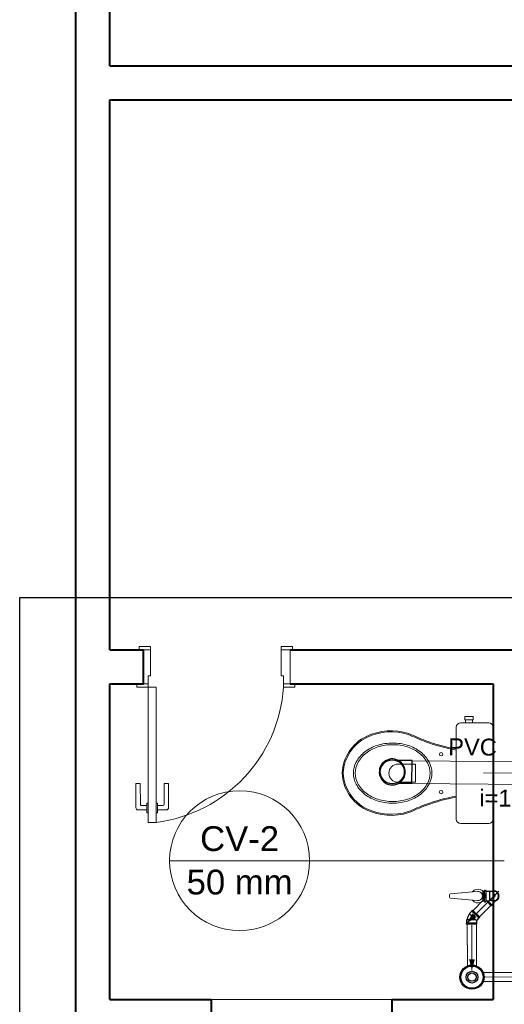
# Model space of a CAD drawing. Header units: millimetres. Extents: x 26 to 1362, y 24 to 358.
# Tile 196 of 256: x 987.07 to 989.21, y 340.1 to 344.47. Entities that reach past the tile are written whole.
import ezdxf

# ---------------------------------------------------------------- set-up
doc = ezdxf.new("R2010")
doc.units = ezdxf.units.MM
doc.linetypes.add('CONTINU', pattern=[0])
for name, color, linetype, lineweight in [('CV-Indicação coluna', 5, 'Continuous', 5), ('DI-Detalhes', 1, 'Continuous', 30), ('MB_ALVENARIA', 7, 'Continuous', 40), ('MB_ESQUADRIA', 7, 'Continuous', 5), ('MB_MOBILIÁRIO', 8, 'Continuous', 13), ('TQ-Condutos', 3, 'Continuous', 5), ('TQ-Sentido conduto', 9, 'Continuous', 5), ('TQ-Textos conduto', 7, 'Continuous', 5)]:
    doc.layers.add(name, color=color, linetype=linetype, lineweight=lineweight)
doc.layers.add('Simbolos', color=5, linetype='Continuous')
doc.layers.add('Simbolos_int', color=2, linetype='Continuous')
doc.styles.add('arial', font='arial.ttf')

msp = doc.modelspace()

# ---------------------------------------------------------------- hatches: boundary and pattern name
at = {"layer": 'TQ-Sentido conduto', "linetype": 'CONTINU'}
for points in [[(989.0488, 340.4633), (989.0921, 340.4884), (989.0738, 340.5066)], [(989.0712, 340.2542), (989.084, 340.3025), (989.0581, 340.3025)]]:
    msp.add_hatch(color=256, dxfattribs=at).paths.add_polyline_path(points)

# ---------------------------------------------------------------- linework, layer by layer
at = {"layer": 'CV-Indicação coluna', "linetype": 'CONTINU'}
for p, q in [((987.731, 340.7396), (988.3513, 340.7396)), ((988.3513, 340.7396), (989.2147, 340.7396))]:
    msp.add_line(p, q, dxfattribs=at)
msp.add_circle((988.0411, 340.7396), 0.3102, dxfattribs=at)
at = {"layer": 'DI-Detalhes', "linetype": 'CONTINU'}
msp.add_lwpolyline([(987.0662, 341.9076), (992.5283, 341.9076), (992.5283, 340.0525), (987.0662, 340.0525), (987.0662, 341.9076)], dxfattribs=at)
at = {"layer": 'MB_ALVENARIA', "linetype": 'CONTINU'}
msp.add_line((987.3156, 302.9143), (987.3156, 347.8343), dxfattribs=at)
for points in [[(987.4656, 344.2643), (987.4656, 346.3243)], [(987.4656, 344.2643), (991.0156, 344.2643)], [(987.4656, 344.1143), (991.0156, 344.1143)], [(987.4656, 341.6743), (987.4656, 344.1143)], [(987.4656, 341.6743), (987.6156, 341.6743)], [(987.4656, 341.5243), (987.6156, 341.5243), (987.6156, 341.6743)], [(988.2656, 341.6743), (991.0156, 341.6743)], [(987.4656, 341.5243), (987.6156, 341.5243)], [(987.4656, 340.1243), (987.4656, 341.5243)], [(988.2656, 341.5243), (989.1656, 341.5243)], [(989.1656, 341.5243), (989.1656, 340.1243)], [(987.4656, 340.1243), (987.9156, 340.1243)], [(987.9156, 340.1243), (987.9156, 339.9743)], [(988.7156, 340.1243), (989.1656, 340.1243)], [(988.7156, 340.1243), (988.7156, 339.9743)]]:
    msp.add_lwpolyline(points, dxfattribs=at)
at = {"layer": 'MB_ESQUADRIA', "linetype": 'CONTINU'}
for p, q in [((987.6456, 341.6743), (987.6106, 341.6743)), ((987.6456, 341.6743), (987.6106, 341.6743)), ((987.6456, 341.6743), (987.6106, 341.6743)), ((987.6456, 341.6743), (987.6106, 341.6743)), ((987.6456, 341.5593), (987.6456, 341.6743)), ((987.6456, 341.5593), (987.6456, 341.6743)), ((987.6456, 341.5593), (987.6456, 341.6743)), ((987.6456, 341.5593), (987.6456, 341.6743)), ((988.2256, 341.5593), (988.2257, 341.6743)), ((988.2256, 341.5593), (988.2257, 341.6743)), ((988.2257, 341.6743), (988.2607, 341.6743)), ((988.2257, 341.6743), (988.2607, 341.6743)), ((987.6356, 341.5593), (987.6356, 341.5243)), ((987.6356, 341.5593), (987.6456, 341.5593)), ((987.6356, 341.5593), (987.6356, 341.5243)), ((987.6356, 341.5593), (987.6456, 341.5593)), ((987.6356, 341.5593), (987.6356, 341.5243)), ((987.6356, 341.5593), (987.6456, 341.5593)), ((987.6356, 341.5593), (987.6356, 341.5243)), ((987.6356, 341.5593), (987.6456, 341.5593)), ((988.2356, 341.5593), (988.2256, 341.5593)), ((988.2356, 341.5593), (988.2256, 341.5593)), ((988.2356, 341.5593), (988.2356, 341.5243)), ((988.2356, 341.5593), (988.2356, 341.5243)), ((987.6357, 341.5243), (987.6106, 341.5243)), ((987.6357, 341.5243), (987.6106, 341.5243)), ((987.6357, 341.5243), (987.6106, 341.5243)), ((987.6357, 341.5243), (987.6106, 341.5243)), ((988.2356, 341.5243), (988.2606, 341.5243)), ((988.2356, 341.5243), (988.2606, 341.5243)), ((987.581, 341.0817), (987.601, 341.0817)), ((987.5811, 340.9747), (987.581, 341.0817)), ((987.581, 341.0817), (987.601, 341.0817)), ((987.5811, 340.9747), (987.581, 341.0817)), ((987.601, 341.0817), (987.6011, 340.9897)), ((987.601, 341.0817), (987.6011, 340.9897)), ((987.726, 341.0818), (987.706, 341.0818)), ((987.706, 341.0818), (987.706, 340.9898)), ((987.726, 341.0818), (987.706, 341.0818)), ((987.706, 341.0818), (987.706, 340.9898)), ((987.726, 340.9748), (987.726, 341.0818)), ((987.726, 340.9748), (987.726, 341.0818)), ((987.6297, 340.9647), (987.5911, 340.9647)), ((987.6297, 340.9647), (987.5911, 340.9647)), ((987.6061, 340.9847), (987.6297, 340.9847)), ((987.6061, 340.9847), (987.6297, 340.9847)), ((987.6297, 340.9948), (987.636, 340.9948)), ((987.6297, 340.9522), (987.6297, 340.9948)), ((987.6297, 340.9948), (987.636, 340.9948)), ((987.6297, 340.9522), (987.6297, 340.9948)), ((987.6774, 340.9948), (987.671, 340.9948)), ((987.6774, 340.9948), (987.671, 340.9948)), ((987.6774, 340.9522), (987.6774, 340.9948)), ((987.6774, 340.9522), (987.6774, 340.9948)), ((987.701, 340.9848), (987.6774, 340.9848)), ((987.701, 340.9848), (987.6774, 340.9848)), ((987.6774, 340.9648), (987.716, 340.9648)), ((987.6774, 340.9648), (987.716, 340.9648)), ((987.6361, 340.9522), (987.6297, 340.9522)), ((987.6361, 340.9522), (987.6297, 340.9522)), ((987.6711, 340.9522), (987.6774, 340.9522)), ((987.6711, 340.9522), (987.6774, 340.9522))]:
    msp.add_line(p, q, dxfattribs=at)
for points in [[(987.6456, 341.6743), (987.6456, 341.6893), (987.5956, 341.6893), (987.5956, 341.6743), (987.6106, 341.6743)], [(987.6456, 341.6743), (987.6456, 341.6893), (987.5956, 341.6893), (987.5956, 341.6743), (987.6106, 341.6743)], [(987.6456, 341.6743), (987.6456, 341.6893), (987.5956, 341.6893), (987.5956, 341.6743), (987.6106, 341.6743)], [(987.6456, 341.6743), (987.6456, 341.6893), (987.5956, 341.6893), (987.5956, 341.6743), (987.6106, 341.6743)], [(988.2257, 341.6743), (988.2257, 341.6893), (988.2757, 341.6893), (988.2757, 341.6743), (988.2607, 341.6743)], [(988.2257, 341.6743), (988.2257, 341.6893), (988.2757, 341.6893), (988.2757, 341.6743), (988.2607, 341.6743)], [(988.2656, 341.6743), (988.2656, 341.5243)], [(987.6106, 341.5243), (987.5857, 341.5243), (987.5857, 341.5093), (987.6357, 341.5093), (987.6357, 341.5243), (987.6356, 341.5243)], [(987.6106, 341.5243), (987.5857, 341.5243), (987.5857, 341.5093), (987.6357, 341.5093), (987.6357, 341.5243), (987.6356, 341.5243)], [(987.6106, 341.5243), (987.5857, 341.5243), (987.5857, 341.5093), (987.6357, 341.5093), (987.6357, 341.5243), (987.6356, 341.5243)], [(987.6106, 341.5243), (987.5857, 341.5243), (987.5857, 341.5093), (987.6357, 341.5093), (987.6357, 341.5243), (987.6356, 341.5243)], [(987.6707, 340.9093), (987.6707, 341.5093), (987.6357, 341.5093), (987.6357, 340.9093), (987.6707, 340.9093)], [(988.2606, 341.5243), (988.2856, 341.5243), (988.2856, 341.5093), (988.2356, 341.5093), (988.2356, 341.5243), (988.2356, 341.5243)], [(988.2606, 341.5243), (988.2856, 341.5243), (988.2856, 341.5093), (988.2356, 341.5093), (988.2356, 341.5243), (988.2356, 341.5243)], [(987.9156, 340.1243), (988.7156, 340.1243)]]:
    msp.add_lwpolyline(points, dxfattribs=at)
for centre, radius, start, end in [((987.5884, 341.5527), 0.6487, 277.2883, 356.1628), ((987.5884, 341.5527), 0.6487, 277.2883, 356.1628), ((987.5911, 340.9747), 0.01, 180.0319, 270.0319), ((987.5911, 340.9747), 0.01, 180.0319, 270.0319), ((987.6061, 340.9897), 0.005, 180.0319, 270.0319), ((987.6061, 340.9897), 0.005, 180.0319, 270.0319), ((987.701, 340.9898), 0.005, 270.0319, 0.0319), ((987.701, 340.9898), 0.005, 270.0319, 0.0319), ((987.716, 340.9748), 0.01, 270.0319, 0.0319), ((987.716, 340.9748), 0.01, 270.0319, 0.0319)]:
    msp.add_arc(centre, radius, start, end, dxfattribs=at)
at = {"layer": 'MB_MOBILIÁRIO', "linetype": 'CONTINU'}
for p, q in [((989.1656, 341.3314), (989.1656, 340.9241)), ((988.9714, 340.5882), (988.9714, 340.5778)), ((989.0737, 340.6017), (988.976, 340.5932)), ((989.0739, 340.5652), (988.976, 340.5728)), ((989.0953, 340.5635), (989.0739, 340.5652)), ((989.0953, 340.6025), (989.074, 340.6008))]:
    msp.add_line(p, q, dxfattribs=at)
for points in [[(989.1656, 341.3314), (989.1656, 341.3314), (989.1642, 341.3393), (989.1599, 341.3457), (989.1534, 341.35), (989.1456, 341.3515), (989.0217, 341.3515), (989.0217, 341.3515), (989.0139, 341.35), (989.0074, 341.3457), (989.0031, 341.3393), (989.0017, 341.3314), (989.0017, 341.1281)], [(989.0403, 341.3644), (989.0403, 341.3794), (989.0582, 341.3794), (989.0761, 341.3794), (989.0761, 341.3644), (989.0733, 341.3644), (989.0733, 341.3515)], [(989.0403, 341.3644), (989.0432, 341.3644)], [(989.0733, 341.3644), (989.0432, 341.3644)], [(989.0432, 341.3644), (989.0432, 341.3515)], [(989.001, 341.2305), (989.001, 341.2305), (989.0017, 341.2303)], [(988.7433, 341.1682), (988.8206, 341.1682), (988.8206, 341.1274)], [(988.7433, 341.0873), (988.8206, 341.0873), (988.8206, 341.1281)], [(989.1656, 340.9241), (989.1656, 340.9241), (989.1642, 340.9162), (989.1599, 340.9105), (989.1534, 340.9062), (989.1456, 340.9048), (989.0217, 340.9048), (989.0217, 340.9048), (989.0139, 340.9062), (989.0074, 340.9105), (989.0031, 340.9162), (989.0017, 340.9241), (989.0017, 341.1281)], [(989.001, 341.0258), (989.001, 341.0258), (989.0017, 341.026)]]:
    msp.add_lwpolyline(points, dxfattribs=at)
for points in [[(988.8936, 341.1281, 0.124451), (988.8812, 341.1772), (988.8812, 341.1772, 0.105729), (988.8427, 341.2224), (988.8427, 341.2224, 0.086876), (988.7881, 341.2509), (988.7881, 341.2509, 0.077041), (988.7197, 341.2615), (988.7197, 341.2615, 0.077041), (988.6512, 341.2509), (988.6512, 341.2509, 0.086876), (988.5967, 341.2224), (988.5967, 341.2224, 0.105729), (988.5581, 341.1772), (988.5581, 341.1772, 0.124451), (988.5457, 341.1281), (988.5457, 341.1281, 0.124451), (988.5581, 341.079), (988.5581, 341.079, 0.105729), (988.5967, 341.0338), (988.5967, 341.0338, 0.086876), (988.6512, 341.0053), (988.6512, 341.0053, 0.077041), (988.7197, 340.9947), (988.7197, 340.9947, 0.077041), (988.7881, 341.0053), (988.7881, 341.0053, 0.086876), (988.8427, 341.0338), (988.8427, 341.0338, 0.105729), (988.8812, 341.079), (988.8812, 341.079, 0.124451), (988.8936, 341.1281), (988.8936, 341.1281)], [(988.8855, 341.1281, 0.124451), (988.8739, 341.1741), (988.8739, 341.1741, 0.105729), (988.8374, 341.2169), (988.8374, 341.2169, 0.086876), (988.7853, 341.244), (988.7853, 341.244, 0.077041), (988.7197, 341.2542), (988.7197, 341.2542, 0.077041), (988.654, 341.244), (988.654, 341.244, 0.086876), (988.6019, 341.2169), (988.6019, 341.2169, 0.105729), (988.5654, 341.1741), (988.5654, 341.1741, 0.124451), (988.5538, 341.1281), (988.5538, 341.1281, 0.124451), (988.5654, 341.0822), (988.5654, 341.0822, 0.105729), (988.6019, 341.0394), (988.6019, 341.0394, 0.086876), (988.654, 341.0122), (988.654, 341.0122, 0.077041), (988.7197, 341.0021), (988.7197, 341.0021, 0.077041), (988.7853, 341.0122), (988.7853, 341.0122, 0.086876), (988.8374, 341.0394), (988.8374, 341.0394, 0.105729), (988.8739, 341.0822), (988.8739, 341.0822, 0.124451), (988.8855, 341.1281), (988.8855, 341.1281)]]:
    msp.add_lwpolyline(points, format="xyb", dxfattribs=at)
for centre in [(988.9348, 341.2119), (988.9348, 341.0437)]:
    msp.add_circle(centre, 0.00752, dxfattribs=at)
for centre, radius, start, end in [((988.7125, 341.0606), 0.2549, 72.0904, 115.4458), ((988.7123, 341.0643), 0.2467, 71.867, 115.7625), ((988.6855, 341.1198), 0.1898, 115.7625, 177.2081), ((988.6855, 341.1198), 0.1851, 115.7625, 177.2081), ((999.3055, 366.5027), 27.3099, 247.35144, 247.52574), ((999.9042, 367.9408), 28.863, 247.3538, 247.51832), ((989.1321, 341.9865), 0.7673, 249.6909, 260.163), ((989.1321, 341.9865), 0.7626, 249.6909, 260.163), ((988.7433, 341.1278), 0.0404, 90, 270), ((988.6855, 341.1364), 0.1898, 182.7919, 244.2375), ((988.6855, 341.1364), 0.1851, 182.7919, 244.2375), ((989.1321, 340.2697), 0.7673, 99.837, 110.3091), ((989.1321, 340.2697), 0.7626, 99.837, 110.3091), ((988.7125, 341.1956), 0.2549, 244.5542, 287.9096), ((988.7123, 341.1919), 0.2467, 244.2375, 288.133), ((999.3055, 315.7536), 27.3099, 112.47426, 112.64856), ((999.9042, 314.3154), 28.863, 112.48168, 112.6462), ((989.0983, 340.583), 0.0309, 217.1379, 142.8621), ((988.9764, 340.5882), 0.005, 94.4463, 180), ((988.9764, 340.5778), 0.005, 180, 265.5537), ((989.0983, 340.583), 0.0197, 261.1075, 98.8925)]:
    msp.add_arc(centre, radius, start, end, dxfattribs=at)
at = {"layer": 'Simbolos', "linetype": 'CONTINU'}
for p, q in [((988.8062, 341.1834), (988.7458, 341.1839)), ((988.8052, 341.0818), (988.7449, 341.0823)), ((989.1214, 340.5609), (989.1214, 340.605)), ((989.1214, 340.605), (989.1245, 340.605)), ((989.1258, 340.6073), (989.1254, 340.6058)), ((989.1268, 340.608), (989.1316, 340.608)), ((989.1326, 340.6071), (989.1327, 340.606)), ((989.1337, 340.605), (989.1478, 340.605)), ((989.1478, 340.605), (989.1493, 340.6036)), ((989.1586, 340.6036), (989.1493, 340.6036)), ((989.1684, 340.6036), (989.1586, 340.6036)), ((989.1214, 340.5609), (989.1245, 340.5609)), ((989.1259, 340.5587), (989.1254, 340.5602)), ((989.1268, 340.5579), (989.1316, 340.5579)), ((989.1326, 340.5589), (989.1327, 340.56)), ((989.1337, 340.5609), (989.1479, 340.561)), ((989.1569, 340.5393), (989.1353, 340.5609)), ((989.1479, 340.561), (989.1493, 340.5624)), ((989.1586, 340.5624), (989.1493, 340.5624)), ((989.1569, 340.5393), (989.1598, 340.5421)), ((989.1684, 340.5624), (989.1586, 340.5624)), ((989.1598, 340.5436), (989.1704, 340.5542)), ((989.1598, 340.5421), (989.1598, 340.5436)), ((989.176, 340.5615), (989.1704, 340.5559)), ((989.1704, 340.5542), (989.1704, 340.5559)), ((989.0488, 340.4776), (989.05, 340.4788)), ((989.0488, 340.4626), (989.0488, 340.4776)), ((989.0711, 340.5165), (989.0605, 340.5059)), ((989.0605, 340.5059), (989.0605, 340.5042)), ((989.0739, 340.5207), (989.0711, 340.5179)), ((989.0711, 340.5179), (989.0711, 340.5165)), ((989.1062, 340.4885), (989.0739, 340.5207)), ((989.102, 340.4857), (989.0924, 340.4761)), ((989.1034, 340.4857), (989.102, 340.4857)), ((989.1062, 340.4885), (989.1034, 340.4857)), ((989.0478, 340.4616), (989.0488, 340.4626)), ((989.0478, 340.4576), (989.0478, 340.4616)), ((989.0935, 340.4577), (989.0478, 340.4576)), ((989.0924, 340.4627), (989.0924, 340.4761)), ((989.0935, 340.4617), (989.0924, 340.4627)), ((989.0935, 340.4577), (989.0935, 340.4617))]:
    msp.add_line(p, q, dxfattribs=at)
for points in [[(988.7458, 341.1839), (988.7378, 341.1876), (988.7293, 341.1899), (988.7206, 341.191), (988.7118, 341.1907), (988.7031, 341.189), (988.6948, 341.1861), (988.6871, 341.182), (988.68, 341.1767), (988.6739, 341.1704), (988.6688, 341.1632), (988.6648, 341.1553), (988.6621, 341.147), (988.6607, 341.1383), (988.6606, 341.1295), (988.6618, 341.1208), (988.6644, 341.1124), (988.6682, 341.1044), (988.6732, 341.0972), (988.6793, 341.0908), (988.6862, 341.0853), (988.6939, 341.0811), (988.7021, 341.078), (988.7108, 341.0762), (988.7195, 341.0757), (988.7283, 341.0766), (988.7368, 341.0788), (988.7449, 341.0823)], [(988.7449, 341.0823), (988.7508, 341.0859), (988.7563, 341.0901), (988.7611, 341.095), (988.7654, 341.1004), (988.769, 341.1063), (988.7719, 341.1126), (988.774, 341.1192), (988.7753, 341.126), (988.7758, 341.1329), (988.7754, 341.1397), (988.7742, 341.1465), (988.7722, 341.1532), (988.7695, 341.1595), (988.766, 341.1654), (988.7618, 341.1709), (988.757, 341.1759), (988.7517, 341.1802), (988.7458, 341.1839)], [(989.1245, 340.605), (989.1246, 340.605), (989.1247, 340.6051), (989.1249, 340.6051), (989.125, 340.6052), (989.1251, 340.6053), (989.1252, 340.6054), (989.1253, 340.6055), (989.1254, 340.6056), (989.1254, 340.6058)], [(989.1268, 340.608), (989.1266, 340.608), (989.1265, 340.608), (989.1264, 340.6079), (989.1262, 340.6079), (989.1261, 340.6078), (989.126, 340.6077), (989.1259, 340.6076), (989.1259, 340.6074), (989.1258, 340.6073)], [(989.1326, 340.6071), (989.1325, 340.6073), (989.1325, 340.6074), (989.1324, 340.6076), (989.1323, 340.6077), (989.1322, 340.6078), (989.132, 340.6079), (989.1319, 340.608), (989.1317, 340.608), (989.1316, 340.608)], [(989.1327, 340.606), (989.1327, 340.6058), (989.1327, 340.6056), (989.1328, 340.6055), (989.1329, 340.6054), (989.133, 340.6053), (989.1332, 340.6052), (989.1333, 340.6051), (989.1335, 340.6051), (989.1337, 340.605)], [(989.1684, 340.5624), (989.172, 340.5627), (989.1754, 340.5637), (989.1787, 340.5652), (989.1816, 340.5673), (989.1841, 340.5698), (989.1862, 340.5727), (989.1877, 340.576), (989.1886, 340.5795), (989.189, 340.583), (989.1886, 340.5866), (989.1877, 340.5901), (989.1862, 340.5933), (989.1841, 340.5963), (989.1816, 340.5988), (989.1786, 340.6008), (989.1754, 340.6024), (989.1719, 340.6033), (989.1684, 340.6036)], [(989.1254, 340.5602), (989.1254, 340.5603), (989.1253, 340.5605), (989.1252, 340.5606), (989.1251, 340.5607), (989.125, 340.5608), (989.1249, 340.5608), (989.1248, 340.5609), (989.1246, 340.5609), (989.1245, 340.5609)], [(989.1259, 340.5587), (989.1259, 340.5585), (989.126, 340.5584), (989.1261, 340.5583), (989.1262, 340.5582), (989.1263, 340.5581), (989.1264, 340.558), (989.1265, 340.558), (989.1267, 340.5579), (989.1268, 340.5579)], [(989.1316, 340.5579), (989.1318, 340.558), (989.1319, 340.558), (989.1321, 340.5581), (989.1322, 340.5582), (989.1323, 340.5583), (989.1324, 340.5584), (989.1325, 340.5585), (989.1326, 340.5587), (989.1326, 340.5589)], [(989.1337, 340.5609), (989.1335, 340.5609), (989.1334, 340.5609), (989.1332, 340.5608), (989.1331, 340.5607), (989.133, 340.5606), (989.1329, 340.5605), (989.1328, 340.5603), (989.1327, 340.5602), (989.1327, 340.56)], [(989.0605, 340.5042), (989.0588, 340.5016), (989.0572, 340.499), (989.0557, 340.4963), (989.0544, 340.4935), (989.0532, 340.4907), (989.0522, 340.4878), (989.0513, 340.4849), (989.0506, 340.4819), (989.05, 340.4788)]]:
    msp.add_lwpolyline(points, dxfattribs=at)
for radius in [0.0535, 0.026]:
    msp.add_circle((989.0713, 340.2232), radius, dxfattribs=at)
at = {"layer": 'Simbolos_int', "linetype": 'CONTINU'}
for p, q in [((988.8052, 341.0818), (988.8062, 341.1834)), ((989.1252, 340.605), (989.1252, 340.5609)), ((989.1328, 340.605), (989.1328, 340.5609)), ((989.1493, 340.6036), (989.1493, 340.5624)), ((989.1753, 340.583), (989.163, 340.583)), ((989.1684, 340.5927), (989.1684, 340.575)), ((989.1598, 340.5436), (989.1423, 340.561)), ((989.1704, 340.5559), (989.1659, 340.5604)), ((989.05, 340.4788), (989.0858, 340.4789)), ((989.0858, 340.4789), (989.0605, 340.5042)), ((989.0711, 340.5165), (989.102, 340.4857)), ((989.0858, 340.4789), (989.0887, 340.4777)), ((989.0887, 340.4777), (989.0924, 340.4761)), ((989.0924, 340.4627), (989.0488, 340.4626))]:
    msp.add_line(p, q, dxfattribs=at)
for points in [[(989.176, 340.5615), (989.1786, 340.5626), (989.1809, 340.564), (989.1831, 340.5656), (989.1851, 340.5675), (989.1868, 340.5696), (989.1883, 340.5719), (989.1895, 340.5744), (989.1904, 340.577), (989.1909, 340.5797), (989.1912, 340.5824), (989.1911, 340.5851), (989.1907, 340.5878), (989.1899, 340.5905), (989.1889, 340.593), (989.1875, 340.5954), (989.1859, 340.5976), (989.184, 340.5996), (989.1819, 340.6013), (989.1796, 340.6028), (989.1772, 340.604), (989.1746, 340.6049), (989.1719, 340.6055), (989.1692, 340.6058), (989.1665, 340.6057), (989.1638, 340.6053), (989.1611, 340.6046), (989.1586, 340.6036)], [(989.1586, 340.5624), (989.1618, 340.5612), (989.1651, 340.5605), (989.1685, 340.5602), (989.1719, 340.5605), (989.1752, 340.5613), (989.1783, 340.5625), (989.1813, 340.5642), (989.1839, 340.5663), (989.1862, 340.5688), (989.1881, 340.5717), (989.1896, 340.5747), (989.1906, 340.578), (989.1911, 340.5813), (989.1911, 340.5847), (989.1906, 340.5881), (989.1896, 340.5913), (989.1881, 340.5944), (989.1862, 340.5972), (989.1839, 340.5997), (989.1813, 340.6018), (989.1783, 340.6035), (989.1752, 340.6048), (989.1718, 340.6055), (989.1685, 340.6058), (989.1651, 340.6056), (989.1618, 340.6048), (989.1586, 340.6036)]]:
    msp.add_lwpolyline(points, dxfattribs=at)
for centre, radius in [((988.7181, 341.1334), 0.0532), ((989.0713, 340.2232), 0.0493), ((989.0713, 340.2232), 0.0185)]:
    msp.add_circle(centre, radius, dxfattribs=at)
at = {"layer": 'TQ-Condutos', "linetype": 'CONTINU'}
for p, q in [((988.8061, 341.1826), (989.6403, 341.1751)), ((988.8053, 341.0826), (989.6404, 341.0751)), ((989.1214, 340.5643), (989.0759, 340.5187)), ((989.155, 340.5413), (989.1042, 340.4905)), ((989.0507, 340.4576), (989.0512, 340.2728)), ((989.0907, 340.4577), (989.0912, 340.2729)), ((989.1208, 340.2435), (989.2932, 340.2444)), ((989.1211, 340.2035), (989.2932, 340.2044))]:
    msp.add_line(p, q, dxfattribs=at)
at = {"layer": 'TQ-Sentido conduto', "linetype": 'CONTINU'}
for points in [[(989.123, 341.1297), (989.323, 341.1279)], [(989.1902, 340.6048), (989.0488, 340.4633)], [(989.0707, 340.4542), (989.0712, 340.2542)], [(989.128, 340.2235), (989.328, 340.2246)]]:
    msp.add_lwpolyline(points, dxfattribs=at)

# ---------------------------------------------------------------- texts
at = {"layer": 'CV-Indicação coluna', "linetype": 'CONTINU', "char_height": 0.11, "attachment_point": 8, "line_spacing_factor": 0.6, "style": 'arial'}
for s, insert, width in [('CV-2', (988.0411, 340.7809), 0.683496), ('50 mm', (988.0411, 340.5883), 0.916846)]:
    msp.add_mtext(s, dxfattribs=dict(at, insert=insert, width=width))
at = {"layer": 'TQ-Textos conduto', "linetype": 'CONTINU', "char_height": 0.075, "rotation": 359.4843, "line_spacing_factor": 0.6, "style": 'arial'}
for s, insert, width, attachment_point in [('PVC', (989.1812, 341.2045), 0.431792, 9), ('i=1%', (989.2217, 340.9791), 0.472808, 8)]:
    msp.add_mtext(s, dxfattribs=dict(at, insert=insert, width=width, attachment_point=attachment_point))

doc.saveas('drawing.dxf')
